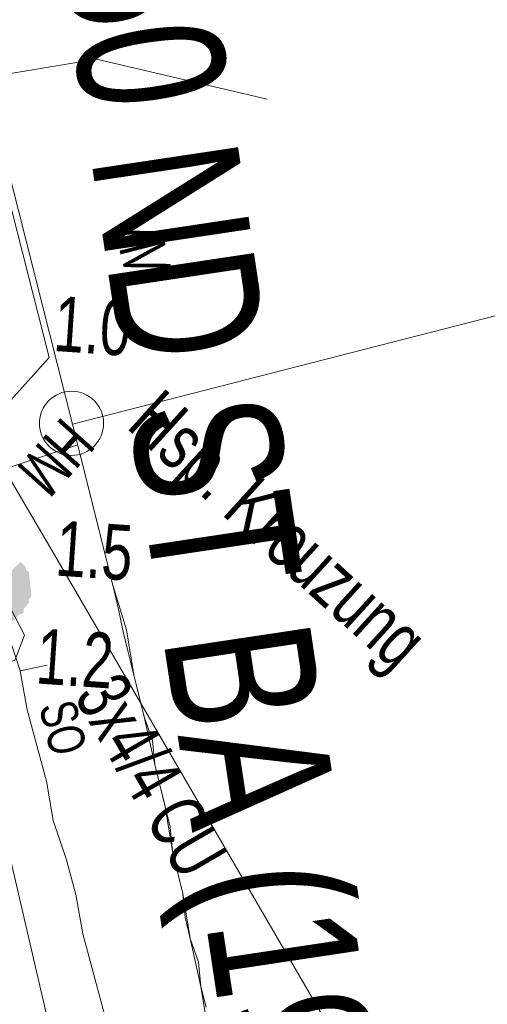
# Model space of a CAD drawing. Header units: metres. Extents: x -740 to 758, y -633 to 854.
# Tile 80 of 256: x -466.1 to -461.58, y 11.68 to 21.19. Entities that reach past the tile are written whole.
import ezdxf

# ---------------------------------------------------------------- set-up
doc = ezdxf.new("R2010")
doc.units = ezdxf.units.M
doc.header["$MEASUREMENT"] = 0
for name, color, linetype in [('Gas.LOVION', 7, 'Continuous'), ('Grundkarte.LOVION', 7, 'Continuous'), ('Strom.LOVION', 7, 'Continuous'), ('StromBemass.LOVION', 7, 'Continuous')]:
    doc.layers.add(name, color=color, linetype=linetype)
doc.styles.add('ERSTELLTER_STIL_1', font='arial.ttf')

msp = doc.modelspace()

# ---------------------------------------------------------------- hatches: boundary and pattern name
at = {"layer": 'Strom.LOVION', "linetype": 'Continuous', "lineweight": 13}
msp.add_hatch(color=7, dxfattribs=at).paths.add_polyline_path([(-466.0975, 15.9497), (-466.6401, 15.4533), (-466.5276, 15.3609), (-466.4983, 15.3637), (-466.4662, 15.3373), (-466.4369, 15.3402), (-466.4208, 15.327), (-466.2452, 15.3441), (-466.232, 15.3602), (-466.2027, 15.3631), (-466.1895, 15.3791), (-466.1602, 15.382), (-466.1074, 15.4463), (-466.0781, 15.4491), (-466.0649, 15.4652), (-466.0678, 15.4945), (-466.0149, 15.5588), (-466.0178, 15.588), (-465.9914, 15.6202), (-466.0143, 15.8544), (-466.0464, 15.8808), (-466.0493, 15.9101)])

# ---------------------------------------------------------------- linework, layer by layer
at = {"layer": 'Grundkarte.LOVION', "color": 8, "linetype": 'Continuous', "lineweight": 18}
for points in [[(-407.6555, 54.6924), (-402.3548, 33.4279), (-431.2808, 26.0777), (-465.5926, 17.2847), (-467.9023, 26.3986), (-467.3975, 29.6991), (-476.5401, 66.0752), (-434.6196, 76.8535)], [(-476.5401, 66.0752), (-467.3975, 29.6991), (-467.9023, 26.3986), (-465.5926, 17.2847), (-465.2038, 15.7267), (-465.1545, 15.5247), (-465.0995, 15.264), (-464.9022, 14.4558), (-464.8208, 14.2273), (-464.7979, 13.9931), (-464.6499, 13.3869), (-464.627, 13.1527), (-464.5284, 12.7485), (-464.5055, 12.5143), (-464.4562, 12.3122), (-464.3747, 12.0838), (-464.3518, 11.8495), (-464.3025, 11.6475)], [(-476.5401, 66.0752), (-467.3975, 29.6991), (-467.9023, 26.3986), (-465.5926, 17.2847), (-465.2038, 15.7267), (-465.073, 15.2962), (-465.0008, 14.8599), (-464.9022, 14.4558), (-464.7979, 13.9931), (-464.6992, 13.5889), (-464.627, 13.1527), (-464.5284, 12.7485), (-464.4562, 12.3122), (-464.3518, 11.8495), (-464.2074, 10.977)], [(-402.3548, 33.4279), (-431.2808, 26.0777), (-465.5926, 17.2847)], [(-467.9023, 26.3986), (-465.5926, 17.2847)], [(-464.2074, 10.977), (-464.3518, 11.8495), (-464.4562, 12.3122), (-464.5284, 12.7485), (-464.627, 13.1527), (-464.6992, 13.5889), (-464.7979, 13.9931), (-464.9022, 14.4558), (-465.0008, 14.8599), (-465.073, 15.2962), (-465.2038, 15.7267), (-465.5926, 17.2847), (-431.2808, 26.0777)], [(-466.5743, 16.7454), (-465.5433, 17.0827)], [(-464.3861, 8.2699), (-464.5054, 8.5834), (-464.5662, 8.9026), (-465.4952, 12.3584), (-465.5616, 12.7362), (-465.6545, 13.0818), (-465.7796, 13.4538), (-465.8461, 13.8315), (-466.0319, 14.5227), (-466.0984, 14.9004), (-466.2234, 15.2724), (-466.3163, 15.618), (-466.3828, 15.9957), (-466.4757, 16.3413), (-466.5743, 16.7454)], [(-465.8377, 14.9554), (-466.0984, 14.9004)]]:
    msp.add_lwpolyline(points, dxfattribs=at)
at = {"layer": 'Grundkarte.LOVION', "color": 253, "linetype": 'Continuous', "lineweight": 18}
msp.add_lwpolyline([(-464.2074, 10.977), (-464.3518, 11.8495), (-464.4562, 12.3122), (-464.5284, 12.7485), (-464.627, 13.1527), (-464.6992, 13.5889), (-464.7979, 13.9931), (-464.9022, 14.4558), (-465.0008, 14.8599), (-465.073, 15.2962), (-465.2038, 15.7267), (-465.5926, 17.2847), (-467.9023, 26.3986), (-467.3975, 29.6991), (-476.5401, 66.0752)], dxfattribs=at)
at = {"layer": 'Grundkarte.LOVION', "color": 9, "linetype": 'Continuous', "lineweight": 18}
msp.add_circle((-465.6035, 17.2911), 0.3105, dxfattribs=at)
at = {"layer": 'Strom.LOVION', "color": 150, "linetype": 'Continuous', "lineweight": 18}
for points in [[(-467.7063, 29.6837), (-468.0094, 29.6097), (-466.4367, 22.744), (-466.8932, 22.123), (-466.439, 20.3497), (-465.818, 17.9277), (-466.7114, 16.9389), (-467.0152, 16.5693), (-466.6396, 14.9952), (-464.9551, 7.7414), (-463.2075, -0.1565), (-463.0092, -1.1272), (-463.798, -5.756), (-465.3013, -9.8782), (-465.8335, -12.2947)], [(-466.6396, 14.9952), (-466.3704, 14.9624), (-466.1523, 14.9986), (-466.0581, 15.2442), (-466.2038, 15.5255), (-466.3702, 15.7161)]]:
    msp.add_lwpolyline(points, dxfattribs=at)
at = {"layer": 'Strom.LOVION', "color": 7, "linetype": 'Continuous', "lineweight": 13}
msp.add_lwpolyline([(-463.7124, 20.4242), (-465.3609, 20.8098), (-467.106, 20.5209)], dxfattribs=at)
at = {"layer": 'Strom.LOVION', "color": 5, "linetype": 'Continuous', "lineweight": 18}
msp.add_lwpolyline([(-466.7114, 16.9389), (-466.3998, 16.925), (-466.2069, 16.7666), (-465.8351, 16.1379), (-461.1813, 8.1399), (-456.5189, 0.0541), (-457.7279, -4.66)], dxfattribs=at)

# ---------------------------------------------------------------- texts
at = {"layer": 'Gas.LOVION', "color": 5, "linetype": 'Continuous', "lineweight": 18, "insert": (-466.2556, 22.5593), "char_height": 1.422786, "attachment_point": 7, "rotation": 278.54769, "style": 'ERSTELLTER_STIL_1'}
msp.add_mtext('{\\A1;\\W0.72102x;150 ND ST BA (1968)}', dxfattribs=at)
at = {"layer": 'Strom.LOVION', "color": 7, "linetype": 'Continuous', "lineweight": 13, "attachment_point": 7, "style": 'ERSTELLTER_STIL_1'}
for s, insert, char_height, rotation in [('{\\A1;\\W0.71561x;VM}', (-465.2208, 19.2824), 0.444612, 284.24481), ('{\\A1;\\W0.71562x;HM}', (-465.688, 17.3674), 0.44461, 228.24389), ('{\\A1;\\W0.71560x;SO}', (-465.9248, 14.5529), 0.355695, 284.2437)]:
    msp.add_mtext(s, dxfattribs=dict(at, insert=insert, char_height=char_height, rotation=rotation))
at = {"layer": 'Strom.LOVION', "color": 1, "linetype": 'Continuous', "lineweight": 18, "insert": (-465.1926, 17.1339), "char_height": 0.533542, "attachment_point": 7, "rotation": 317.78893, "style": 'ERSTELLTER_STIL_1'}
msp.add_mtext('{\\A1;\\W0.71558x;Hsp. Kreuzung}', dxfattribs=at)
at = {"layer": 'Strom.LOVION', "color": 150, "linetype": 'Continuous', "lineweight": 18, "insert": (-465.5922, 14.6502), "char_height": 0.533548, "attachment_point": 7, "rotation": 300.24624, "style": 'ERSTELLTER_STIL_1'}
msp.add_mtext('{\\A1;\\W0.67086x;3x4/4 CU }', dxfattribs=at)
at = {"layer": 'StromBemass.LOVION', "color": 7, "linetype": 'Continuous', "lineweight": 13, "attachment_point": 7, "style": 'ERSTELLTER_STIL_1'}
for s, insert, char_height, rotation in [('{\\A1;\\W0.71559x;1.0}', (-465.7882, 17.9845), 0.533535, 356.07593), ('{\\A1;\\W0.71558x;1.5}', (-465.7702, 15.8142), 0.533548, 356.07568), ('{\\A1;\\W0.71559x;1.2}', (-465.9582, 14.7785), 0.533535, 356.07558)]:
    msp.add_mtext(s, dxfattribs=dict(at, insert=insert, char_height=char_height, rotation=rotation))

doc.saveas('drawing.dxf')
